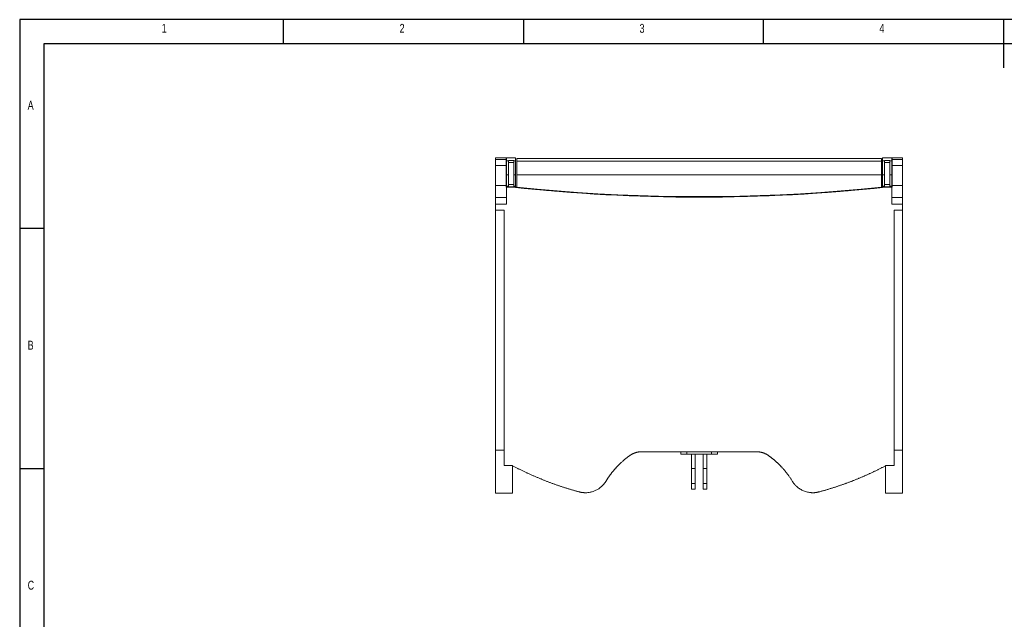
# Model space of a CAD drawing. Header units: inches. Extents: x 5219 to 8478, y -210 to 2071.
# Tile 2 of 7: x 5219 to 6850, y 1078 to 2071. Entities that reach past the tile are written whole.
import ezdxf

# ---------------------------------------------------------------- set-up
doc = ezdxf.new("R2010")
doc.units = ezdxf.units.IN
doc.header["$MEASUREMENT"] = 0
doc.styles.add('SLDTEXTSTYLE0', font='TXT', dxfattribs={"width": 0.75})

# ---------------------------------------------------------------- blocks, each defined once
blk = doc.blocks.new('1111')
at = {"color": 7, "linetype": 'Continuous'}
for p, q in [((2115.4, 777.9), (2115.4, -657.1)), ((4165.4, 777.9), (2115.4, 777.9)), ((2390.4, 752.9), (2390.4, 777.9)), ((2640.4, 777.9), (2640.4, 752.9)), ((2890.4, 752.9), (2890.4, 777.9)), ((3140.4, 777.9), (3140.4, 727.9)), ((2140.4, 752.9), (2140.4, -632.1)), ((4140.4, 752.9), (2140.4, 752.9)), ((2140.4, 560.4), (2115.4, 560.4)), ((2115.4, 310.4), (2140.4, 310.4))]:
    blk.add_line(p, q, dxfattribs=at)
at = {"color": 7, "char_height": 9.26, "attachment_point": 1, "style": 'SLDTEXTSTYLE0'}
for s, insert in [('1', (2263.3, 773.5)), ('2', (2511.2, 773.5)), ('3', (2761.2, 773.5)), ('4', (3011.2, 773.5)), ('A', (2123.7, 693.5)), ('B', (2123.7, 443.5)), ('C', (2123.7, 193.5))]:
    blk.add_mtext(s, dxfattribs=dict(at, insert=insert))

msp = doc.modelspace()

# ---------------------------------------------------------------- linework, layer by layer
at = {"color": 7, "linetype": 'Continuous', "lineweight": 15}
for p, q in [((6024.4, 1842.4), (6007, 1842.4)), ((6024.4, 1839.8), (6007, 1839.8)), ((6007, 1829.8), (6024.4, 1829.8)), ((6007, 1796.6), (6007, 1829.8)), ((6024.4, 1839.8), (6024.4, 1842.4)), ((6024.4, 1829.8), (6024.4, 1839.8)), ((6024.4, 1796.6), (6024.4, 1829.8)), ((6040.1, 1842.4), (6025.1, 1842.4)), ((6025.1, 1842.4), (6025.1, 1837.6)), ((6028.1, 1837.6), (6025.1, 1837.6)), ((6025.1, 1837.6), (6025.1, 1814.5)), ((6028.1, 1838.3), (6037.1, 1838.3)), ((6028.1, 1838.3), (6028.1, 1838.3)), ((6028.1, 1837.6), (6028.1, 1838.3)), ((6037.1, 1838.3), (6028.1, 1838.3)), ((6028.1, 1814.5), (6028.1, 1837.6)), ((6028.1, 1834.5), (6037.1, 1834.5)), ((6037.1, 1838.3), (6037.1, 1838.3)), ((6037.1, 1838.3), (6037.1, 1837.6)), ((6037.1, 1837.6), (6040.1, 1837.6)), ((6037.1, 1837.6), (6037.1, 1814.5)), ((6040.1, 1837.6), (6040.1, 1842.4)), ((6040.1, 1814.5), (6040.1, 1837.6)), ((6646, 1841.4), (6042, 1841.4)), ((6042, 1841.4), (6042, 1836.7)), ((6042, 1836.7), (6646, 1836.7)), ((6042, 1836.7), (6042, 1814.6)), ((6646, 1836.7), (6646, 1841.4)), ((6646, 1814.6), (6646, 1836.7)), ((6663, 1842.4), (6648, 1842.4)), ((6648, 1842.4), (6648, 1837.6)), ((6651, 1837.6), (6648, 1837.6)), ((6648, 1837.6), (6648, 1814.5)), ((6651, 1838.3), (6651, 1838.3)), ((6651, 1838.3), (6660, 1838.3)), ((6651, 1837.6), (6651, 1838.3)), ((6660, 1838.3), (6651, 1838.3)), ((6651, 1814.5), (6651, 1837.6)), ((6660, 1834.5), (6651, 1834.5)), ((6660, 1838.3), (6660, 1838.3)), ((6660, 1838.3), (6660, 1837.6)), ((6660, 1837.6), (6663, 1837.6)), ((6660, 1837.6), (6660, 1814.5)), ((6663, 1837.6), (6663, 1842.4)), ((6663, 1814.5), (6663, 1837.6)), ((6681, 1842.4), (6663.7, 1842.4)), ((6663.7, 1842.4), (6663.7, 1839.8)), ((6681, 1839.8), (6663.7, 1839.8)), ((6663.7, 1839.8), (6663.7, 1829.8)), ((6663.7, 1829.8), (6681, 1829.8)), ((6663.7, 1829.8), (6663.7, 1796.6)), ((6681, 1842.4), (6681, 1839.8)), ((6681, 1839.8), (6681, 1829.8)), ((6681, 1829.8), (6681, 1796.6)), ((6028.1, 1814.5), (6025.1, 1814.5)), ((6025.1, 1814.5), (6025.1, 1795.6)), ((6028.1, 1795.6), (6028.1, 1814.5)), ((6037.1, 1814.5), (6040.1, 1814.5)), ((6037.1, 1814.5), (6037.1, 1795.6)), ((6040.1, 1795.6), (6040.1, 1814.5)), ((6042, 1814.6), (6646, 1814.6)), ((6042, 1793.9), (6042, 1814.6)), ((6646, 1793.9), (6646, 1814.6)), ((6651, 1814.5), (6648, 1814.5)), ((6648, 1814.5), (6648, 1795.6)), ((6651, 1795.6), (6651, 1814.5)), ((6660, 1814.5), (6663, 1814.5)), ((6660, 1814.5), (6660, 1795.6)), ((6663, 1795.6), (6663, 1814.5)), ((6024.4, 1796.6), (6007, 1796.6)), ((6024.4, 1794), (6024.4, 1796.6)), ((6025.1, 1795.6), (6028.1, 1795.6)), ((6025.1, 1795.6), (6025.1, 1794.7)), ((6028.1, 1794.7), (6025.1, 1794.7)), ((6028.1, 1798.4), (6037.1, 1798.4)), ((6028.1, 1794.7), (6028.1, 1795.6)), ((6037.1, 1794.7), (6028.1, 1794.7)), ((6040.1, 1795.6), (6037.1, 1795.6)), ((6037.1, 1795.6), (6037.1, 1794.7)), ((6040.1, 1794.7), (6037.1, 1794.7)), ((6040.1, 1794.7), (6040.1, 1795.6)), ((6648, 1795.6), (6651, 1795.6)), ((6648, 1795.6), (6648, 1794.7)), ((6651, 1794.7), (6648, 1794.7)), ((6651, 1798.4), (6660, 1798.4)), ((6651, 1794.7), (6651, 1795.6)), ((6660, 1794.7), (6651, 1794.7)), ((6663, 1795.6), (6660, 1795.6)), ((6660, 1795.6), (6660, 1794.7)), ((6663, 1794.7), (6660, 1794.7)), ((6663, 1794.7), (6663, 1795.6)), ((6663.7, 1796.6), (6681, 1796.6)), ((6663.7, 1796.6), (6663.7, 1794)), ((6681, 1796.6), (6681, 1776.6)), ((6024.4, 1794), (6025, 1794)), ((6025, 1765.9), (6025, 1794)), ((6025, 1794), (6035, 1794)), ((6035, 1793.8), (6035, 1794)), ((6035, 1794), (6035.9, 1794)), ((6035.9, 1794), (6042, 1794)), ((6652.2, 1794), (6646, 1794)), ((6652.2, 1794), (6653, 1794)), ((6653, 1793.8), (6653, 1794)), ((6663, 1794), (6653, 1794)), ((6663, 1794), (6663, 1765.9)), ((6663, 1794), (6663.7, 1794)), ((6025, 1776.6), (6007, 1776.6)), ((6007, 1765.9), (6025, 1765.9)), ((6007, 1755.9), (6007, 1765.9)), ((6344, 1777.3), (6344, 1777.6)), ((6681, 1776.6), (6663, 1776.6)), ((6663, 1765.9), (6681, 1765.9)), ((6681, 1776.6), (6681, 1765.9)), ((6681, 1765.9), (6681, 1755.9)), ((6021, 1755.9), (6007, 1755.9)), ((6007, 1358.5), (6007, 1755.9)), ((6021, 1332.8), (6021, 1755.9)), ((6681, 1755.9), (6667, 1755.9)), ((6667, 1755.9), (6667, 1332.8)), ((6681, 1755.9), (6681, 1358.5)), ((6007, 1358.5), (6021, 1358.5)), ((6438.9, 1355.8), (6249.2, 1355.8)), ((6313.5, 1351.8), (6313.5, 1355.8)), ((6323.5, 1351.8), (6323.5, 1355.8)), ((6364.5, 1355.8), (6364.5, 1351.8)), ((6374.5, 1355.8), (6374.5, 1351.8)), ((6667, 1358.5), (6681, 1358.5)), ((6681, 1358.5), (6681, 1287.4)), ((6323.5, 1351.8), (6364.5, 1351.8)), ((6331.4, 1328.2), (6331.4, 1351.8)), ((6337.4, 1351.8), (6337.4, 1328.2)), ((6350.6, 1328.2), (6350.6, 1351.8)), ((6356.6, 1351.8), (6356.6, 1328.2)), ((6035, 1332.8), (6021, 1332.8)), ((6035, 1332.7), (6035, 1332.8)), ((6331.4, 1303), (6331.4, 1328.2)), ((6337.4, 1328.2), (6331.4, 1328.2)), ((6337.4, 1328.2), (6337.4, 1303)), ((6350.6, 1303), (6350.6, 1328.2)), ((6356.6, 1328.2), (6350.6, 1328.2)), ((6356.6, 1328.2), (6356.6, 1303)), ((6667, 1332.8), (6653, 1332.8)), ((6653, 1332.8), (6653, 1332.7)), ((6337.4, 1303), (6331.4, 1303)), ((6331.4, 1293.8), (6337.4, 1293.8)), ((6356.6, 1303), (6350.6, 1303)), ((6350.6, 1293.8), (6356.6, 1293.8)), ((6007, 1287.4), (6035, 1287.4)), ((6653, 1287.4), (6681, 1287.4))]:
    msp.add_line(p, q, dxfattribs=at)
at = {"color": 7, "linetype": 'Continuous', "lineweight": 15, "flags": 128}
msp.add_lwpolyline([(6042, 1793.9), (6075.5, 1790.7), (6109, 1787.8), (6142.5, 1785.2), (6176, 1783.1), (6209.6, 1781.4), (6243.2, 1780), (6276.8, 1779), (6310.4, 1778.5), (6344, 1778.3), (6377.6, 1778.5), (6411.3, 1779), (6444.9, 1780), (6478.4, 1781.4), (6512, 1783.1), (6545.6, 1785.2), (6579.1, 1787.8), (6612.6, 1790.7), (6646, 1793.9)], dxfattribs=at)
at = {"color": 7, "linetype": 'Continuous', "lineweight": 15}
for points, knots in [([(6007, 1839.8), (6007, 1840.5), (6007, 1841.9), (6007, 1842.5), (6007, 1842.4), (6007, 1842.3)], [0, 0, 0, 0, 0.4701531, 0.9403063, 1, 1, 1, 1]), ([(6007, 1829.8), (6007, 1829.9), (6007, 1830.1), (6007, 1830.4), (6007, 1830.7), (6007, 1831), (6007, 1831.3), (6007, 1831.8), (6007, 1832.5), (6007, 1833.4), (6007, 1834.3), (6007, 1835.5), (6007, 1836.8), (6007, 1837.9), (6007, 1838.6), (6007, 1839), (6007, 1839.3), (6007, 1839.6), (6007, 1839.7), (6007, 1839.8), (6007, 1839.8), (6007, 1839.8)], [0, 0, 0, 0, 0.019539, 0.039042, 0.058526, 0.078009, 0.097507, 0.117037, 0.178832, 0.240662, 0.30488, 0.369133, 0.500006, 0.63088, 0.695098, 0.759351, 0.821146, 0.882975, 0.921985, 0.960947, 1, 1, 1, 1]), ([(6007, 1776.6), (6007, 1776.6), (6007, 1776.6), (6007, 1776.7), (6007, 1776.7), (6007, 1776.7), (6007, 1776.8), (6007, 1776.8), (6007, 1776.9), (6007, 1777.1), (6007, 1777.4), (6007, 1778), (6007, 1778.9), (6007, 1779.9), (6007, 1781.1), (6007, 1782.5), (6007, 1784), (6007, 1785.7), (6007, 1787.4), (6007, 1789.2), (6007, 1791.1), (6007, 1792.6), (6007, 1793.7), (6007, 1794.5), (6007, 1795.2), (6007, 1795.9), (6007, 1796.4), (6007, 1796.6)], [0, 0, 0, 0, 0.014594, 0.029165, 0.04372, 0.058267, 0.072814, 0.087367, 0.101935, 0.116526, 0.178259, 0.240008, 0.304314, 0.368636, 0.434311, 0.500002, 0.565676, 0.631367, 0.695673, 0.759996, 0.821728, 0.883478, 0.906805, 0.93009, 0.953363, 0.976656, 1, 1, 1, 1]), ([(6035.9, 1794), (6037.6, 1793.8), (6041.1, 1793.4), (6046.4, 1792.9), (6051.7, 1792.4), (6057, 1791.8), (6062.3, 1791.3), (6067.6, 1790.8), (6072.9, 1790.3), (6078.2, 1789.8), (6083.5, 1789.3), (6088.8, 1788.8), (6094.1, 1788.4), (6099.4, 1787.9), (6104.7, 1787.5), (6110.1, 1787), (6115.4, 1786.6), (6120.7, 1786.2), (6126, 1785.8), (6131.3, 1785.4), (6136.6, 1785), (6141.9, 1784.7), (6147.2, 1784.3), (6152.5, 1783.9), (6157.8, 1783.6), (6163.1, 1783.2), (6168.5, 1782.9), (6173.8, 1782.6), (6179.1, 1782.3), (6184.4, 1782), (6191.4, 1781.6), (6200, 1781.2), (6210.3, 1780.7), (6220.6, 1780.2), (6230.8, 1779.8), (6241.1, 1779.4), (6251.4, 1779.1), (6261.7, 1778.8), (6272, 1778.5), (6282.3, 1778.2), (6292.6, 1778), (6302.9, 1777.9), (6313.1, 1777.8), (6323.4, 1777.7), (6333.7, 1777.6), (6340.6, 1777.6), (6344, 1777.6)], [0, 0, 0, 0, 0.017245, 0.034489, 0.051733, 0.068976, 0.086218, 0.10346, 0.120701, 0.137942, 0.155182, 0.172422, 0.189662, 0.206902, 0.224141, 0.241381, 0.25862, 0.27586, 0.293099, 0.310339, 0.327578, 0.344818, 0.362059, 0.3793, 0.396541, 0.413782, 0.431025, 0.448267, 0.465511, 0.482755, 0.5, 0.533339, 0.566676, 0.600011, 0.633343, 0.666674, 0.700004, 0.733334, 0.766663, 0.799993, 0.833323, 0.866655, 0.899988, 0.933323, 0.96666, 1, 1, 1, 1]), ([(6344, 1777.6), (6345.8, 1777.6), (6349.4, 1777.6), (6354.7, 1777.6), (6360, 1777.6), (6365.3, 1777.7), (6370.6, 1777.7), (6376, 1777.8), (6381.3, 1777.8), (6386.6, 1777.9), (6391.9, 1778), (6397.3, 1778.1), (6402.6, 1778.2), (6407.9, 1778.3), (6413.2, 1778.4), (6418.5, 1778.6), (6423.9, 1778.7), (6429.2, 1778.8), (6434.5, 1779), (6439.8, 1779.2), (6445.2, 1779.4), (6450.5, 1779.6), (6455.8, 1779.8), (6461.1, 1780), (6466.4, 1780.2), (6471.7, 1780.4), (6477.1, 1780.7), (6482.4, 1780.9), (6487.7, 1781.2), (6493, 1781.4), (6500, 1781.8), (6508.6, 1782.3), (6518.9, 1782.9), (6529.2, 1783.5), (6539.4, 1784.2), (6549.7, 1784.9), (6560, 1785.6), (6570.2, 1786.4), (6580.5, 1787.2), (6590.7, 1788.1), (6601, 1789), (6611.2, 1789.9), (6621.5, 1790.9), (6631.7, 1791.9), (6642, 1792.9), (6648.8, 1793.6), (6652.2, 1794)], [0, 0, 0, 0, 0.017245, 0.034489, 0.051733, 0.068976, 0.086218, 0.10346, 0.120701, 0.137942, 0.155182, 0.172422, 0.189662, 0.206902, 0.224141, 0.241381, 0.25862, 0.27586, 0.293099, 0.310339, 0.327578, 0.344818, 0.362059, 0.3793, 0.396541, 0.413782, 0.431025, 0.448267, 0.465511, 0.482755, 0.5, 0.533339, 0.566676, 0.600011, 0.633343, 0.666674, 0.700004, 0.733334, 0.766663, 0.799993, 0.833323, 0.866655, 0.899988, 0.933323, 0.96666, 1, 1, 1, 1]), ([(6007, 1765.9), (6007, 1766), (6007, 1766.2), (6007, 1766.4), (6007, 1766.7), (6007, 1767), (6007, 1767.3), (6007, 1767.6), (6007, 1768.1), (6007, 1768.9), (6007, 1769.9), (6007, 1770.9), (6007, 1772.1), (6007, 1773.5), (6007, 1774.6), (6007, 1775.4), (6007, 1775.8), (6007, 1776.2), (6007, 1776.4), (6007, 1776.5), (6007, 1776.6), (6007, 1776.6), (6007, 1776.6), (6007, 1776.6)], [0, 0, 0, 0, 0.017718, 0.035397, 0.053052, 0.070699, 0.088352, 0.106026, 0.123737, 0.186906, 0.250107, 0.313277, 0.376478, 0.500004, 0.62353, 0.6867, 0.749901, 0.813071, 0.876272, 0.907227, 0.938113, 0.96901, 1, 1, 1, 1]), ([(6007, 1287.4), (6007, 1287.4), (6007, 1287.3), (6007, 1287.8), (6007, 1289.5), (6007, 1292.4), (6007, 1296.3), (6007, 1301.3), (6007, 1307.2), (6007, 1314.1), (6007, 1321.7), (6007, 1330.1), (6007, 1339.1), (6007, 1348.6), (6007, 1355.2), (6007, 1358.5)], [0, 0, 0, 0, 0.000002, 0.083335, 0.166668, 0.250001, 0.333334, 0.416668, 0.500001, 0.583334, 0.666667, 0.75, 0.833334, 0.916667, 1, 1, 1, 1]), ([(6228.7, 1349.2), (6228.9, 1349.4), (6229.2, 1349.6), (6229.7, 1349.9), (6230.2, 1350.2), (6230.7, 1350.5), (6231.2, 1350.8), (6231.7, 1351.1), (6232.2, 1351.4), (6232.7, 1351.7), (6233.2, 1352), (6233.7, 1352.2), (6234.2, 1352.5), (6234.7, 1352.7), (6235.3, 1352.9), (6235.8, 1353.2), (6236.3, 1353.4), (6236.8, 1353.6), (6237.4, 1353.8), (6237.9, 1354), (6238.6, 1354.2), (6239.5, 1354.5), (6240.5, 1354.7), (6241.6, 1355), (6242.7, 1355.2), (6243.7, 1355.4), (6244.8, 1355.6), (6245.9, 1355.7), (6247, 1355.8), (6248.1, 1355.8), (6248.8, 1355.8), (6249.2, 1355.8)], [0, 0, 0, 0, 0.026989, 0.053904, 0.080745, 0.107512, 0.134204, 0.160823, 0.187368, 0.213838, 0.240235, 0.266558, 0.292807, 0.318982, 0.345083, 0.371111, 0.397065, 0.422945, 0.448751, 0.474484, 0.500144, 0.550505, 0.600782, 0.650976, 0.701085, 0.751111, 0.801054, 0.850914, 0.900691, 0.950387, 1, 1, 1, 1]), ([(6438.9, 1355.8), (6439.1, 1355.8), (6439.5, 1355.8), (6440.1, 1355.8), (6440.7, 1355.8), (6441.3, 1355.7), (6441.9, 1355.7), (6442.5, 1355.6), (6443.1, 1355.6), (6443.7, 1355.5), (6444.3, 1355.4), (6444.9, 1355.3), (6445.5, 1355.2), (6446.1, 1355.1), (6446.7, 1354.9), (6447.3, 1354.8), (6447.9, 1354.7), (6448.5, 1354.5), (6449.1, 1354.3), (6449.8, 1354.1), (6450.6, 1353.8), (6451.7, 1353.4), (6452.6, 1353), (6453.6, 1352.6), (6454.6, 1352.1), (6455.6, 1351.6), (6456.5, 1351.1), (6457.5, 1350.5), (6458.4, 1349.9), (6459, 1349.5), (6459.3, 1349.2)], [0, 0, 0, 0, 0.027553, 0.055132, 0.082736, 0.110365, 0.13802, 0.1657, 0.193406, 0.221137, 0.248894, 0.276677, 0.304486, 0.33232, 0.36018, 0.388066, 0.415978, 0.443916, 0.471881, 0.499871, 0.548685, 0.597764, 0.64711, 0.696722, 0.746601, 0.796746, 0.847158, 0.897838, 0.948785, 1, 1, 1, 1]), ([(6189.8, 1307.2), (6190, 1307.6), (6190.4, 1308.3), (6191.1, 1309.3), (6191.8, 1310.4), (6192.5, 1311.4), (6193.1, 1312.4), (6193.8, 1313.5), (6194.5, 1314.5), (6195.2, 1315.5), (6195.9, 1316.5), (6196.6, 1317.4), (6197.4, 1318.4), (6198.1, 1319.4), (6198.8, 1320.3), (6199.5, 1321.3), (6200.3, 1322.2), (6201, 1323.1), (6201.8, 1324), (6202.5, 1324.9), (6203.3, 1325.8), (6204.1, 1326.7), (6204.8, 1327.6), (6205.6, 1328.5), (6206.4, 1329.3), (6207.4, 1330.5), (6208.8, 1332), (6210.5, 1333.7), (6212.3, 1335.5), (6214, 1337.1), (6215.8, 1338.8), (6217.6, 1340.4), (6219.4, 1342), (6221.2, 1343.5), (6223.1, 1345), (6225, 1346.4), (6226.8, 1347.9), (6228.1, 1348.8), (6228.7, 1349.2)], [0, 0, 0, 0, 0.021729, 0.043381, 0.064955, 0.086452, 0.107872, 0.129214, 0.150479, 0.171667, 0.192777, 0.21381, 0.234766, 0.255644, 0.276445, 0.297169, 0.317816, 0.338385, 0.358876, 0.379291, 0.399628, 0.419888, 0.44007, 0.460176, 0.480204, 0.500154, 0.542947, 0.585532, 0.62791, 0.670081, 0.712046, 0.753803, 0.795353, 0.836696, 0.877832, 0.918762, 0.959484, 1, 1, 1, 1]), ([(6323.5, 1351.8), (6322.2, 1351.8), (6320.9, 1351.8), (6318.5, 1351.8), (6317.4, 1351.8), (6315.5, 1351.8), (6314.8, 1351.8), (6313.8, 1351.8), (6313.5, 1351.8), (6313.5, 1351.8)], [0, 0, 0, 0, 0.25, 0.25, 0.5, 0.5, 0.75, 0.75, 1, 1, 1, 1]), ([(6374.5, 1351.8), (6374.5, 1351.8), (6374.3, 1351.8), (6373.3, 1351.8), (6372.5, 1351.8), (6370.7, 1351.8), (6369.6, 1351.8), (6367.1, 1351.8), (6365.8, 1351.8), (6364.5, 1351.8)], [0, 0, 0, 0, 0.25, 0.25, 0.5, 0.5, 0.75, 0.75, 1, 1, 1, 1]), ([(6459.3, 1349.2), (6459.7, 1349), (6460.3, 1348.5), (6461.3, 1347.8), (6462.3, 1347.1), (6463.3, 1346.3), (6464.2, 1345.6), (6465.2, 1344.8), (6466.2, 1344), (6467.1, 1343.2), (6468.1, 1342.4), (6469, 1341.6), (6470, 1340.8), (6470.9, 1340), (6471.8, 1339.1), (6472.8, 1338.3), (6473.7, 1337.4), (6474.6, 1336.6), (6475.5, 1335.7), (6476.5, 1334.8), (6477.4, 1333.9), (6478.3, 1333), (6479.1, 1332), (6480, 1331.1), (6481.1, 1330), (6482.4, 1328.6), (6483.8, 1327), (6485.2, 1325.4), (6486.6, 1323.7), (6487.9, 1322), (6489.3, 1320.3), (6490.6, 1318.5), (6492, 1316.7), (6493.3, 1314.9), (6494.6, 1313), (6495.8, 1311.1), (6497.1, 1309.2), (6497.9, 1307.9), (6498.3, 1307.2)], [0, 0, 0, 0, 0.021113, 0.042282, 0.063508, 0.084789, 0.106128, 0.127522, 0.148973, 0.17048, 0.192043, 0.213663, 0.235339, 0.257072, 0.278861, 0.300706, 0.322607, 0.344565, 0.36658, 0.38865, 0.410777, 0.432961, 0.455201, 0.477497, 0.49985, 0.536741, 0.573897, 0.611316, 0.648998, 0.686944, 0.725153, 0.763626, 0.802363, 0.841363, 0.880627, 0.920154, 0.959945, 1, 1, 1, 1]), ([(6035, 1332.7), (6035.7, 1332.3), (6037.1, 1331.6), (6039.2, 1330.5), (6041.4, 1329.4), (6043.5, 1328.3), (6045.6, 1327.2), (6047.7, 1326.2), (6049.8, 1325.1), (6052, 1324.1), (6054.1, 1323.1), (6056.2, 1322.1), (6058.4, 1321.1), (6060.5, 1320.1), (6062.7, 1319.1), (6064.8, 1318.1), (6067, 1317.1), (6069.1, 1316.2), (6071.3, 1315.2), (6073.4, 1314.3), (6075.6, 1313.4), (6077.8, 1312.5), (6079.9, 1311.6), (6082.1, 1310.7), (6084.3, 1309.8), (6086.5, 1308.9), (6088.6, 1308.1), (6090.8, 1307.2), (6093, 1306.4), (6095.2, 1305.5), (6097.4, 1304.7), (6099.6, 1303.9), (6101.8, 1303.1), (6104, 1302.3), (6106.2, 1301.5), (6108.4, 1300.7), (6110.6, 1300), (6112.8, 1299.2), (6115, 1298.5), (6117.2, 1297.8), (6119.4, 1297), (6121.6, 1296.3), (6123.8, 1295.6), (6126, 1294.9), (6128.2, 1294.2), (6130.5, 1293.6), (6132.7, 1292.9), (6134.9, 1292.3), (6137.1, 1291.6), (6139.4, 1291), (6141.6, 1290.4), (6143.8, 1289.8), (6145.3, 1289.4), (6146, 1289.2)], [0, 0, 0, 0, 0.019895, 0.039778, 0.059649, 0.079509, 0.099358, 0.119195, 0.13902, 0.158835, 0.178637, 0.198428, 0.218208, 0.237976, 0.257733, 0.277478, 0.297212, 0.316934, 0.336645, 0.356344, 0.376032, 0.395708, 0.415373, 0.435027, 0.454669, 0.474299, 0.493918, 0.513526, 0.533122, 0.552707, 0.57228, 0.591842, 0.611392, 0.630931, 0.650459, 0.669975, 0.689479, 0.708973, 0.728454, 0.747925, 0.767384, 0.786831, 0.806267, 0.825692, 0.845105, 0.864507, 0.883897, 0.903276, 0.922644, 0.942, 0.961345, 0.980678, 1, 1, 1, 1]), ([(6035, 1332.5), (6035, 1330.3), (6035, 1325.9), (6035, 1319.7), (6035, 1313.8), (6035, 1308.5), (6035, 1303.7), (6035, 1299.4), (6035, 1295.8), (6035, 1292.8), (6035, 1290.4), (6035, 1288.7), (6035, 1287.6), (6035, 1287.5), (6035, 1287.4)], [0, 0, 0, 0, 0.081321, 0.164837, 0.248353, 0.33187, 0.415386, 0.498902, 0.582418, 0.665935, 0.749451, 0.832967, 0.916484, 1, 1, 1, 1]), ([(6542, 1289.2), (6542.7, 1289.3), (6544.2, 1289.7), (6546.3, 1290.3), (6548.4, 1290.9), (6550.6, 1291.5), (6552.7, 1292.1), (6554.9, 1292.8), (6557, 1293.4), (6559.1, 1294), (6561.3, 1294.7), (6563.4, 1295.4), (6565.5, 1296), (6567.7, 1296.7), (6569.8, 1297.4), (6571.9, 1298.1), (6574, 1298.8), (6576.2, 1299.5), (6578.3, 1300.3), (6580.4, 1301), (6582.5, 1301.7), (6584.6, 1302.5), (6586.8, 1303.3), (6588.9, 1304), (6591, 1304.8), (6593.1, 1305.6), (6595.2, 1306.4), (6597.3, 1307.2), (6599.4, 1308), (6601.5, 1308.9), (6603.6, 1309.7), (6605.7, 1310.6), (6607.8, 1311.4), (6609.8, 1312.3), (6611.9, 1313.2), (6614, 1314), (6616.1, 1314.9), (6618.2, 1315.9), (6620.2, 1316.8), (6622.3, 1317.7), (6624.4, 1318.6), (6626.5, 1319.6), (6628.5, 1320.5), (6630.6, 1321.5), (6632.6, 1322.4), (6634.7, 1323.4), (6636.7, 1324.4), (6638.8, 1325.4), (6640.8, 1326.4), (6642.9, 1327.4), (6644.9, 1328.5), (6646.9, 1329.5), (6649, 1330.5), (6651, 1331.6), (6652.4, 1332.3), (6653, 1332.7)], [0, 0, 0, 0, 0.018593, 0.037196, 0.05581, 0.074434, 0.093069, 0.111714, 0.13037, 0.149037, 0.167714, 0.186401, 0.2051, 0.223809, 0.242528, 0.261258, 0.279999, 0.29875, 0.317512, 0.336284, 0.355067, 0.37386, 0.392664, 0.411479, 0.430304, 0.44914, 0.467987, 0.486844, 0.505712, 0.52459, 0.543479, 0.562379, 0.581289, 0.600209, 0.619141, 0.638083, 0.657035, 0.675999, 0.694972, 0.713957, 0.732952, 0.751958, 0.770974, 0.790001, 0.809039, 0.828087, 0.847146, 0.866215, 0.885296, 0.904386, 0.923488, 0.9426, 0.961723, 0.980856, 1, 1, 1, 1]), ([(6653, 1287.4), (6653, 1287.5), (6653, 1287.6), (6653, 1288.7), (6653, 1290.4), (6653, 1292.8), (6653, 1295.8), (6653, 1299.4), (6653, 1303.7), (6653, 1308.5), (6653, 1313.8), (6653, 1319.7), (6653, 1325.9), (6653, 1330.3), (6653, 1332.5)], [0, 0, 0, 0, 0.083516, 0.167033, 0.250549, 0.334065, 0.417582, 0.501098, 0.584614, 0.66813, 0.751647, 0.835163, 0.918679, 1, 1, 1, 1]), ([(6146, 1289.2), (6146.3, 1289.1), (6146.7, 1289), (6147.3, 1288.9), (6147.9, 1288.7), (6148.6, 1288.6), (6149.2, 1288.5), (6149.8, 1288.4), (6150.5, 1288.3), (6151.1, 1288.2), (6151.8, 1288.2), (6152.4, 1288.1), (6153.1, 1288.1), (6153.7, 1288), (6154.3, 1288), (6155, 1288), (6156.3, 1288), (6158.2, 1288), (6160.7, 1288.3), (6163.3, 1288.7), (6166.7, 1289.5), (6170.8, 1290.9), (6174.7, 1292.8), (6177.7, 1294.6), (6179.8, 1296.1), (6181.8, 1297.7), (6183.3, 1299.1), (6184.5, 1300.3), (6185.3, 1301.2), (6186.1, 1302.1), (6186.9, 1303.1), (6187.7, 1304), (6188.4, 1305.1), (6189.1, 1306.1), (6189.6, 1306.8), (6189.8, 1307.2)], [0, 0, 0, 0, 0.012793, 0.025577, 0.038351, 0.051117, 0.063873, 0.07662, 0.089357, 0.102086, 0.114805, 0.127516, 0.140217, 0.152909, 0.165592, 0.178266, 0.190931, 0.241543, 0.292308, 0.343225, 0.394297, 0.496878, 0.601342, 0.651026, 0.701543, 0.752893, 0.805077, 0.828318, 0.85188, 0.875763, 0.899968, 0.924494, 0.949341, 0.97451, 1, 1, 1, 1]), ([(6498.3, 1307.2), (6498.4, 1307), (6498.6, 1306.6), (6499, 1306.1), (6499.3, 1305.6), (6499.7, 1305), (6500, 1304.5), (6500.4, 1304), (6500.8, 1303.5), (6501.2, 1303), (6501.6, 1302.5), (6502, 1302.1), (6502.4, 1301.6), (6502.8, 1301.1), (6503.2, 1300.7), (6503.6, 1300.2), (6504, 1299.8), (6504.5, 1299.4), (6504.9, 1299), (6505.3, 1298.6), (6505.8, 1298.2), (6506.9, 1297.2), (6508.7, 1295.7), (6511.5, 1293.9), (6514.3, 1292.3), (6517.2, 1291), (6520.2, 1289.8), (6523.4, 1289), (6526.6, 1288.4), (6529.1, 1288.1), (6531, 1288), (6532.2, 1288), (6533.5, 1288), (6534.7, 1288), (6535.9, 1288.1), (6537.2, 1288.3), (6538.4, 1288.4), (6539.6, 1288.6), (6540.8, 1288.9), (6541.6, 1289.1), (6542, 1289.2)], [0, 0, 0, 0, 0.012908, 0.02574, 0.038497, 0.051179, 0.063786, 0.076318, 0.088775, 0.101156, 0.113463, 0.125694, 0.137851, 0.149932, 0.161938, 0.173869, 0.185725, 0.197506, 0.209212, 0.220843, 0.232398, 0.243879, 0.30962, 0.374271, 0.437831, 0.500305, 0.564989, 0.629257, 0.693112, 0.756556, 0.780799, 0.805064, 0.829352, 0.853662, 0.877995, 0.90235, 0.926728, 0.951129, 0.975553, 1, 1, 1, 1]), ([(6331.4, 1293.8), (6331.4, 1293.8), (6331.4, 1293.8), (6331.4, 1293.8), (6331.4, 1293.9), (6331.4, 1293.9), (6331.4, 1293.9), (6331.4, 1294), (6331.4, 1294.2), (6331.4, 1294.5), (6331.4, 1294.8), (6331.4, 1295.5), (6331.4, 1296.4), (6331.4, 1297.7), (6331.4, 1298.7), (6331.4, 1299.6), (6331.4, 1300.4), (6331.4, 1301.2), (6331.4, 1301.9), (6331.4, 1302.5), (6331.4, 1302.8), (6331.4, 1303)], [0, 0, 0, 0, 0.019598, 0.039162, 0.058706, 0.078249, 0.097806, 0.117395, 0.179226, 0.241093, 0.305233, 0.369408, 0.500006, 0.630605, 0.694745, 0.75892, 0.820751, 0.882618, 0.921744, 0.960827, 1, 1, 1, 1]), ([(6337.4, 1303), (6337.4, 1302.9), (6337.4, 1302.7), (6337.4, 1302.5), (6337.4, 1302.2), (6337.4, 1301.9), (6337.4, 1301.6), (6337.4, 1301.1), (6337.4, 1300.4), (6337.4, 1299.6), (6337.4, 1298.7), (6337.4, 1297.7), (6337.4, 1296.4), (6337.4, 1295.5), (6337.4, 1294.8), (6337.4, 1294.5), (6337.4, 1294.2), (6337.4, 1294), (6337.4, 1293.9), (6337.4, 1293.8), (6337.4, 1293.8), (6337.4, 1293.8)], [0, 0, 0, 0, 0.019598, 0.039162, 0.058706, 0.078249, 0.097806, 0.117395, 0.179226, 0.241093, 0.305233, 0.369408, 0.500006, 0.630605, 0.694745, 0.75892, 0.820751, 0.882618, 0.921744, 0.960827, 1, 1, 1, 1]), ([(6350.6, 1293.8), (6350.6, 1293.8), (6350.6, 1293.8), (6350.6, 1293.8), (6350.6, 1293.9), (6350.6, 1293.9), (6350.6, 1293.9), (6350.6, 1294), (6350.6, 1294.2), (6350.6, 1294.5), (6350.6, 1294.8), (6350.6, 1295.5), (6350.6, 1296.4), (6350.6, 1297.7), (6350.6, 1298.7), (6350.6, 1299.6), (6350.6, 1300.4), (6350.6, 1301.2), (6350.6, 1301.9), (6350.6, 1302.5), (6350.6, 1302.8), (6350.6, 1303)], [0, 0, 0, 0, 0.019598, 0.039162, 0.058706, 0.078249, 0.097806, 0.117395, 0.179226, 0.241093, 0.305233, 0.369408, 0.500006, 0.630605, 0.694745, 0.75892, 0.820751, 0.882618, 0.921744, 0.960827, 1, 1, 1, 1]), ([(6356.6, 1303), (6356.6, 1302.9), (6356.6, 1302.7), (6356.6, 1302.5), (6356.6, 1302.2), (6356.6, 1301.9), (6356.6, 1301.6), (6356.6, 1301.1), (6356.6, 1300.4), (6356.6, 1299.6), (6356.6, 1298.7), (6356.6, 1297.7), (6356.6, 1296.4), (6356.6, 1295.5), (6356.6, 1294.8), (6356.6, 1294.5), (6356.6, 1294.2), (6356.6, 1294), (6356.6, 1293.9), (6356.6, 1293.8), (6356.6, 1293.8), (6356.6, 1293.8)], [0, 0, 0, 0, 0.0195984, 0.0391616, 0.0587062, 0.0782488, 0.0978061, 0.1173948, 0.1792263, 0.2410927, 0.3052328, 0.3694077, 0.5000062, 0.6306047, 0.6947448, 0.7589196, 0.8207511, 0.8826175, 0.9217443, 0.9608273, 1, 1, 1, 1])]:
    msp.add_open_spline(points, degree=3, knots=knots, dxfattribs=at)
for points in [[(6344, 1777.3), (6240.8, 1777.3), (6137.6, 1782.8), (6035, 1793.8)], [(6653, 1793.8), (6550.4, 1782.8), (6447.2, 1777.3), (6344, 1777.3)]]:
    msp.add_open_spline(points, degree=3, dxfattribs=at)

# ---------------------------------------------------------------- block references
at = {"xscale": 1.589737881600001, "yscale": 1.589737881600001, "zscale": 1.589737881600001}
msp.add_blockref('1111', (1855.7, 834.6), dxfattribs=at)

doc.saveas('drawing.dxf')
